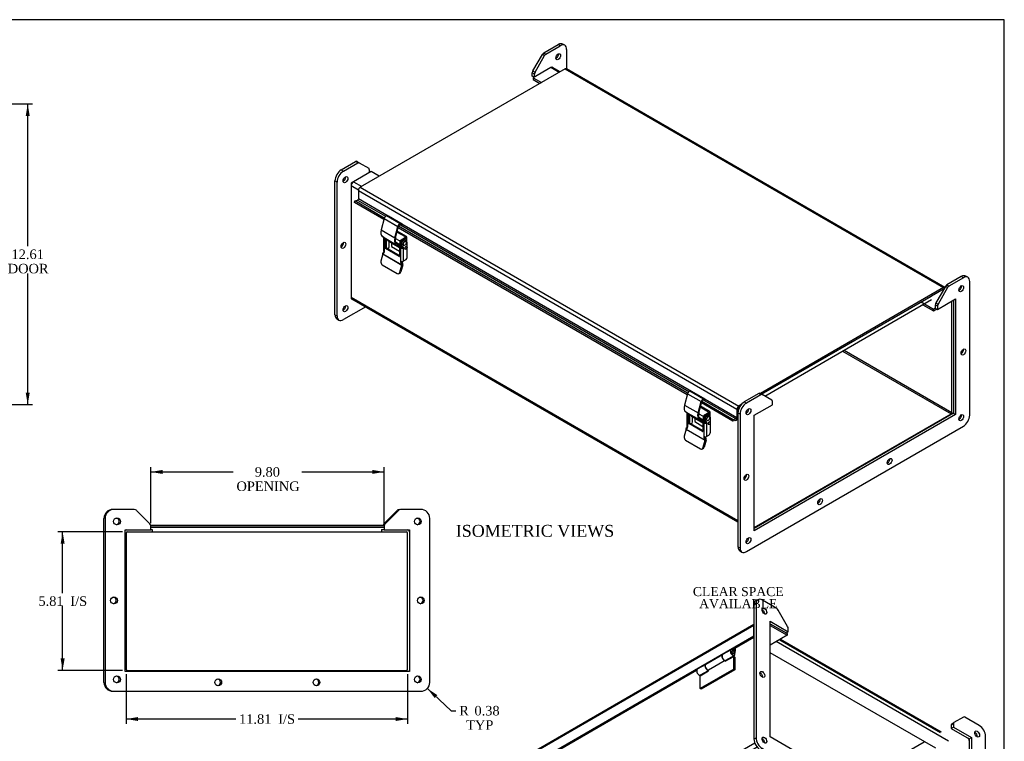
# Model space of a CAD drawing. Header units: inches. Extents: x 0.2 to 89.8, y -0.5 to 59.8.
# Tile 4 of 4: x 48.5 to 89.8, y 29.5 to 59.8. Entities that reach past the tile are written whole.
import ezdxf
from ezdxf.enums import TextEntityAlignment as Align

# ---------------------------------------------------------------- set-up
doc = ezdxf.new("R2010")
doc.units = ezdxf.units.IN
doc.header["$MEASUREMENT"] = 0
for name, color, linetype in [('CCH03740', 7, 'Continuous'), ('CCH03741', 7, 'Continuous'), ('COM42530', 7, 'Continuous'), ('COM49279', 7, 'Continuous'), ('COM49282', 7, 'Continuous'), ('Default', 7, 'Continuous'), ('DV4_Default', 7, 'Continuous'), ('GSK11095', 7, 'Continuous'), ('HNG11000', 7, 'Continuous'), ('HNG11000-2', 7, 'Continuous'), ('HNG11000-3', 7, 'Continuous')]:
    doc.layers.add(name, color=color, linetype=linetype)
doc.styles.add('SEACAD_Times_New_Roman', font='times.ttf')
doc.dimstyles.new('HAMMOND_(STH_-_66x44)', dxfattribs={"dimtxt": 0.4, "dimasz": 0.5, "dimexe": 0.2, "dimexo": 0.2, "dimgap": 0.1, "dimtad": 0, "dimtih": 1, "dimtoh": 1, "dimzin": 0, "dimdsep": 46, "dimtxsty": 'SEACAD_Times_New_Roman', "dimblk1": '_SE_FILLED', "dimblk2": '_SE_FILLED', "dimsah": 1, "dimcen": 0.2, "dimadec": 0, "dimazin": 0, "dimtfac": 0.8, "dimtofl": 0, "dimtmove": 0, "dimatfit": 3, "dimfxl": 1, "dimtolj": 1, "dimtzin": 0, "dimarcsym": 0})

# ---------------------------------------------------------------- blocks, each defined once
blk = doc.blocks.new('SE1')
at = {"layer": 'CCH03740', "color": 7, "linetype": 'Continuous'}
for p, q in [((64.683, 50.672), (64.328, 50.877)), ((64.724, 50.695), (64.339, 50.918)), ((64.096, 50.426), (64.096, 50.276)), ((64.457, 50.467), (64.457, 50.365)), ((64.496, 50.445), (64.457, 50.467)), ((64.683, 50.648), (64.501, 50.543)), ((64.501, 50.543), (64.539, 50.521)), ((64.724, 50.625), (64.609, 50.559)), ((64.683, 50.672), (64.683, 50.648)), ((64.724, 50.528), (64.724, 50.625)), ((64.749, 50.495), (64.749, 50.66)), ((64.096, 50.276), (64.44, 50.078)), ((64.457, 50.365), (64.495, 50.343)), ((64.483, 50.308), (64.495, 50.301)), ((77.411, 43.324), (77.056, 43.529)), ((77.452, 43.347), (77.067, 43.569)), ((76.824, 43.077), (76.824, 42.928)), ((77.185, 43.119), (77.185, 43.017)), ((77.223, 43.096), (77.185, 43.119)), ((77.185, 43.017), (77.222, 42.995)), ((77.411, 43.3), (77.229, 43.195)), ((77.229, 43.195), (77.267, 43.172)), ((77.452, 43.277), (77.337, 43.211)), ((77.411, 43.324), (77.411, 43.3)), ((77.452, 43.18), (77.452, 43.277)), ((77.477, 43.146), (77.477, 43.312)), ((76.824, 42.928), (77.168, 42.729)), ((77.211, 42.959), (77.222, 42.953))]:
    blk.add_line(p, q, dxfattribs=at)
for centre, major_axis, start_param, end_param in [((64.501, 50.492), (-0.031, -0.0537), 3.926991, 5.497787), ((64.541, 50.469), (0.031, 0.0537), 1.187916, 1.953677), ((64.663, 50.66), (-0.029, 0), 2.356194, 3.926991), ((64.663, 50.66), (-0.086, 0), 2.356194, 3.926991), ((64.545, 50.416), (0.062, 0.108), 2.356194, 3.141593), ((77.229, 43.144), (-0.031, -0.0537), 3.926991, 5.497787), ((77.273, 43.068), (0.063, 0.108), 2.356194, 3.141593), ((77.269, 43.121), (0.031, 0.0537), 1.187943, 1.95365), ((77.391, 43.312), (-0.029, 0), 2.356194, 3.926991), ((77.391, 43.312), (-0.086, 0), 2.356194, 3.926991)]:
    blk.add_ellipse(centre, major_axis=major_axis, ratio=0.57735, start_param=start_param, end_param=end_param, dxfattribs=at)
at = {"layer": 'CCH03741', "color": 7, "linetype": 'Continuous'}
for p, q in [((63.792, 51.447), (63.665, 50.971)), ((63.792, 51.447), (64.364, 51.116)), ((63.97, 51.541), (63.889, 51.552)), ((64.462, 51.221), (63.889, 51.552)), ((64.543, 51.211), (63.97, 51.541)), ((63.665, 50.971), (64.238, 50.641)), ((64.238, 50.641), (64.364, 51.116)), ((64.266, 50.643), (64.392, 51.119)), ((64.453, 51.182), (64.53, 51.172)), ((64.462, 51.221), (64.543, 51.211)), ((64.53, 51.172), (64.543, 51.211)), ((63.957, 50.506), (63.717, 50.69)), ((63.717, 50.69), (64.29, 50.359)), ((63.769, 50.647), (63.769, 50.084)), ((63.828, 50.595), (63.791, 50.616)), ((63.791, 50.616), (63.791, 50.04)), ((63.828, 50.595), (63.835, 50.599)), ((63.839, 50.576), (63.854, 50.585)), ((63.839, 50.21), (63.839, 50.576)), ((63.88, 50.564), (63.88, 50.234)), ((63.957, 50.506), (64.44, 50.227)), ((64.004, 50.261), (64.004, 50.479)), ((64.461, 50.49), (64.258, 50.607)), ((64.264, 50.464), (64.458, 50.352)), ((64.264, 50.462), (64.458, 50.351)), ((64.537, 50.408), (64.495, 50.432)), ((64.495, 50.432), (64.495, 50.303)), ((64.55, 50.528), (64.582, 50.547)), ((64.592, 50.503), (64.55, 50.528)), ((64.582, 50.547), (64.625, 50.522)), ((64.592, 50.503), (64.625, 50.522)), ((64.718, 50.532), (64.676, 50.556)), ((64.708, 50.481), (64.697, 50.488)), ((64.757, 49.826), (64.757, 50.446)), ((63.787, 50.032), (63.745, 50.008)), ((63.763, 50.006), (63.796, 50.025)), ((63.769, 50.002), (63.763, 50.006)), ((63.769, 50.002), (63.797, 50.018)), ((63.839, 50.21), (63.88, 50.234)), ((63.85, 50.191), (63.892, 50.215)), ((64.429, 49.856), (63.85, 50.191)), ((63.892, 50.215), (64.44, 49.898)), ((64.29, 50.359), (64.447, 50.239)), ((64.488, 50.261), (64.312, 50.395)), ((64.44, 50.229), (64.44, 49.863)), ((64.485, 50.261), (64.443, 50.236)), ((64.493, 50.26), (64.451, 50.236)), ((64.483, 50.217), (64.451, 50.236)), ((64.47, 50.275), (64.533, 50.238)), ((64.483, 50.217), (64.483, 49.632)), ((64.493, 50.26), (64.525, 50.241)), ((64.537, 50.278), (64.495, 50.303)), ((64.502, 50.287), (64.544, 50.262)), ((64.558, 50.206), (64.522, 50.226)), ((64.537, 50.408), (64.537, 50.278)), ((64.562, 50.264), (64.565, 50.265)), ((64.59, 50.238), (64.59, 49.653)), ((64.603, 50.325), (64.614, 50.319)), ((64.663, 50.163), (64.678, 50.155)), ((64.741, 50.263), (64.725, 50.272)), ((63.737, 49.957), (63.658, 49.66)), ((63.737, 49.957), (64.536, 49.495)), ((63.738, 49.961), (63.738, 49.992)), ((63.738, 49.961), (64.537, 49.5)), ((64.429, 49.856), (64.44, 49.863)), ((64.551, 49.599), (64.509, 49.575)), ((64.512, 49.573), (64.554, 49.597)), ((64.551, 49.599), (64.554, 49.597)), ((64.59, 49.653), (64.691, 49.711)), ((63.716, 49.496), (64.339, 49.137)), ((64.457, 49.199), (64.536, 49.495)), ((64.457, 49.199), (64.497, 49.205)), ((64.576, 49.501), (64.497, 49.205)), ((64.512, 49.573), (64.509, 49.575)), ((64.579, 49.554), (64.537, 49.53)), ((64.537, 49.53), (64.537, 49.5)), ((64.579, 49.524), (64.579, 49.554)), ((64.388, 49.127), (64.428, 49.133)), ((76.519, 44.099), (76.393, 43.623)), ((76.519, 44.099), (77.092, 43.768)), ((76.698, 44.193), (76.617, 44.204)), ((77.19, 43.873), (76.617, 44.204)), ((77.271, 43.862), (76.698, 44.193)), ((77.181, 43.834), (77.258, 43.824)), ((77.19, 43.873), (77.271, 43.862)), ((77.258, 43.824), (77.271, 43.862)), ((76.393, 43.623), (76.966, 43.292)), ((76.966, 43.292), (77.092, 43.768)), ((76.994, 43.295), (77.12, 43.77)), ((76.685, 43.158), (76.445, 43.341)), ((76.445, 43.341), (77.017, 43.01)), ((76.497, 43.299), (76.497, 42.735)), ((76.556, 43.247), (76.519, 43.268)), ((76.519, 43.268), (76.519, 42.691)), ((76.556, 43.247), (76.563, 43.251)), ((76.567, 43.228), (76.582, 43.236)), ((76.567, 42.861), (76.567, 43.228)), ((76.608, 43.216), (76.608, 42.885)), ((76.685, 43.158), (77.168, 42.879)), ((76.732, 42.913), (76.732, 43.13)), ((77.189, 43.141), (76.986, 43.258)), ((76.992, 43.115), (77.186, 43.003)), ((76.992, 43.114), (77.186, 43.002)), ((77.017, 43.01), (77.175, 42.89)), ((77.216, 42.913), (77.04, 43.047)), ((77.265, 43.059), (77.222, 43.084)), ((77.222, 43.084), (77.222, 42.954)), ((77.265, 43.059), (77.265, 42.93)), ((77.278, 43.18), (77.31, 43.198)), ((77.32, 43.155), (77.278, 43.18)), ((77.31, 43.198), (77.353, 43.174)), ((77.32, 43.155), (77.353, 43.174)), ((77.331, 42.977), (77.342, 42.971)), ((77.446, 43.183), (77.404, 43.208)), ((77.435, 43.133), (77.425, 43.139)), ((77.485, 42.478), (77.485, 43.097)), ((76.465, 42.608), (76.386, 42.312)), ((76.465, 42.608), (77.264, 42.147)), ((76.466, 42.613), (76.466, 42.643)), ((76.466, 42.613), (77.265, 42.152)), ((76.515, 42.683), (76.473, 42.659)), ((76.491, 42.657), (76.524, 42.677)), ((76.497, 42.654), (76.491, 42.657)), ((76.497, 42.654), (76.525, 42.67)), ((76.567, 42.861), (76.608, 42.885)), ((76.578, 42.842), (76.619, 42.866)), ((77.157, 42.508), (76.578, 42.842)), ((76.619, 42.866), (77.168, 42.55)), ((77.168, 42.881), (77.168, 42.514)), ((77.213, 42.912), (77.171, 42.888)), ((77.22, 42.911), (77.179, 42.887)), ((77.211, 42.868), (77.179, 42.887)), ((77.198, 42.926), (77.261, 42.89)), ((77.211, 42.868), (77.211, 42.284)), ((77.22, 42.911), (77.253, 42.892)), ((77.265, 42.93), (77.222, 42.954)), ((77.23, 42.938), (77.272, 42.914)), ((77.286, 42.857), (77.25, 42.878)), ((77.29, 42.915), (77.292, 42.917)), ((77.318, 42.889), (77.318, 42.305)), ((77.391, 42.815), (77.406, 42.806)), ((77.468, 42.915), (77.453, 42.923)), ((76.444, 42.147), (77.067, 41.788)), ((77.157, 42.508), (77.168, 42.514)), ((77.185, 41.851), (77.264, 42.147)), ((77.303, 42.153), (77.224, 41.857)), ((77.279, 42.25), (77.237, 42.226)), ((77.24, 42.225), (77.237, 42.226)), ((77.24, 42.225), (77.282, 42.249)), ((77.307, 42.206), (77.265, 42.182)), ((77.265, 42.182), (77.265, 42.152)), ((77.279, 42.25), (77.282, 42.249)), ((77.307, 42.176), (77.307, 42.206)), ((77.318, 42.305), (77.419, 42.363)), ((77.116, 41.778), (77.155, 41.784)), ((77.185, 41.851), (77.224, 41.857))]:
    blk.add_line(p, q, dxfattribs=at)
for centre, radius, start, end in [((63.603, 49.946), 0.211, 26.5336, 35.7139), ((64.55, 50.246), 0.041, 280.6934, 348.1454), ((76.331, 42.597), 0.211, 26.5336, 35.7139), ((77.278, 42.897), 0.041, 280.6934, 348.1454)]:
    blk.add_arc(centre, radius, start, end, dxfattribs=at)
for centre, major_axis, ratio, start_param, end_param in [((63.861, 51.456), (0.0528, 0.0914), 0.57735, 0.400355, 1.985618), ((63.915, 51.01), (-0.189, -0.327), 0.57735, 5.145214, 6.227949), ((64.434, 51.125), (-0.0528, -0.0914), 0.57735, 3.541948, 5.127211), ((64.434, 51.125), (-0.0312, -0.0541), 0.57735, 3.471826, 5.151301), ((63.845, 50.647), (0.0756, 0), 0.57735, 3.090846, 3.926991), ((63.828, 50.583), (0.0078, -0.0135), 0.57735, 0.785398, 2.356194), ((64.488, 50.679), (-0.189, -0.327), 0.57735, 5.145214, 6.227949), ((64.488, 50.679), (-0.167, -0.289), 0.57735, 5.151243, 6.228893), ((64.55, 50.464), (0.039, 0.0675), 0.57735, 0.785398, 2.356194), ((64.592, 50.44), (-0.039, -0.0675), 0.57735, 3.926991, 5.497787), ((64.65, 50.406), (0.0469, 0.0812), 0.57735, 0, 3.141593), ((64.582, 50.394), (-0.094, -0.162), 0.57735, 3.141593, 3.926991), ((64.625, 50.369), (-0.094, -0.162), 0.57735, 2.356194, 3.926991), ((63.763, 49.977), (0.0175, -0.0303), 0.57735, 2.356194, 3.926991), ((63.845, 50.084), (0.0756, 0), 0.57735, 3.141593, 3.49593), ((63.769, 50.034), (-0.0195, 0.0338), 0.57735, 2.356194, 4.553198), ((63.804, 50.001), (0.0175, -0.0303), 0.57735, 2.795679, 3.141593), ((63.85, 50.203), (0.0078, -0.0135), 0.57735, 3.926991, 5.497787), ((63.892, 50.228), (-0.0078, 0.0135), 0.57735, 0.785398, 2.356194), ((63.938, 50.223), (-0.047, -0.0814), 0.57735, 1.245853, 2.356194), ((64.451, 50.223), (0.0078, -0.0135), 0.57735, 2.356194, 3.926991), ((64.537, 50.248), (0.0756, 0), 0.57735, 3.926991, 4.992619), ((64.493, 50.247), (0.0078, -0.0135), 0.57735, 2.356194, 3.141593), ((64.519, 50.317), (0.0175, 0.0303), 0.57735, 2.356194, 3.141593), ((64.522, 50.258), (-0.0195, -0.0338), 0.57735, 0.785398, 1.96738), ((64.536, 50.247), (0.0156, 0), 0.57735, 3.926991, 4.670528), ((64.562, 50.292), (0.0175, 0.0303), 0.57735, 2.356194, 3.926991), ((64.565, 50.234), (-0.0195, -0.0338), 0.57735, 2.003547, 3.926991), ((64.703, 50.212), (0.0325, 0.0563), 0.57735, 0, 3.440129), ((64.703, 50.212), (0.0325, 0.0563), 0.57735, 5.984649, 6.283185), ((63.747, 49.609), (-0.019, 0.123), 0.739997, 1.03209, 2.602886), ((63.727, 49.955), (0.0078, 0.0135), 0.57735, 5.148721, 5.497787), ((64.429, 49.869), (-0.0078, 0.0135), 0.57735, 2.356194, 3.926991), ((64.509, 49.607), (0.0195, -0.0338), 0.57735, 3.574343, 5.497787), ((64.537, 49.684), (0.0756, 0), 0.57735, 4.432356, 5.497785), ((64.551, 49.631), (0.0195, -0.0338), 0.57735, 4.090569, 5.497787), ((64.554, 49.569), (-0.0175, 0.0303), 0.57735, 3.926991, 5.497787), ((64.691, 49.788), (-0.047, -0.0814), 0.57735, 0.785398, 2.356194), ((64.369, 49.25), (-0.019, 0.123), 0.739997, 2.602886, 4.173683), ((64.408, 49.256), (-0.019, 0.123), 0.739997, 3.141593, 4.173683), ((64.512, 49.545), (0.0175, -0.0303), 0.57735, 0.785398, 2.356194), ((64.526, 49.494), (0.0078, 0.0135), 0.57735, 5.148721, 5.497787), ((64.525, 49.493), (0.0378, 0.0655), 0.57735, 5.148721, 5.497787), ((76.589, 44.108), (0.0528, 0.0914), 0.57735, 0.400355, 1.985618), ((77.162, 43.777), (-0.0528, -0.0914), 0.57735, 3.541948, 5.127211), ((77.162, 43.777), (-0.0312, -0.0541), 0.57735, 3.471826, 5.151301), ((76.643, 43.661), (-0.189, -0.327), 0.57735, 5.145214, 6.227949), ((76.573, 43.299), (0.0756, 0), 0.57735, 3.090846, 3.926991), ((76.556, 43.234), (0.0078, -0.0135), 0.57735, 0.785398, 2.356194), ((77.216, 43.33), (-0.189, -0.327), 0.57735, 5.145214, 6.227949), ((77.216, 43.33), (-0.167, -0.289), 0.57735, 5.151243, 6.228893), ((77.278, 43.116), (0.039, 0.0675), 0.57735, 0.785398, 2.356194), ((77.32, 43.091), (-0.039, -0.0675), 0.57735, 3.926991, 5.497787), ((77.378, 43.058), (0.0469, 0.0812), 0.57735, 0, 3.141593), ((77.31, 43.045), (-0.094, -0.162), 0.57735, 3.141593, 3.926991), ((77.353, 43.021), (-0.094, -0.162), 0.57735, 2.356194, 3.926991), ((76.455, 42.607), (0.0078, 0.0135), 0.57735, 5.148721, 5.497787), ((76.491, 42.629), (0.0175, -0.0303), 0.57735, 2.356194, 3.926991), ((76.573, 42.735), (0.0756, 0), 0.57735, 3.141593, 3.49593), ((76.497, 42.686), (-0.0195, 0.0338), 0.57735, 2.356194, 4.553198), ((76.532, 42.653), (0.0175, -0.0303), 0.57735, 2.795679, 3.141593), ((76.578, 42.855), (0.0078, -0.0135), 0.57735, 3.926991, 5.497787), ((76.619, 42.879), (-0.0078, 0.0135), 0.57735, 0.785398, 2.356194), ((76.666, 42.874), (-0.047, -0.0814), 0.57735, 1.245853, 2.356194), ((77.179, 42.874), (0.0078, -0.0135), 0.57735, 2.356194, 3.926991), ((77.265, 42.899), (0.0756, 0), 0.57735, 3.926991, 4.992619), ((77.22, 42.899), (0.0078, -0.0135), 0.57735, 2.356194, 3.141593), ((77.247, 42.968), (0.0175, 0.0303), 0.57735, 2.356194, 3.141593), ((77.25, 42.91), (-0.0195, -0.0338), 0.57735, 0.785398, 1.96738), ((77.264, 42.899), (0.0156, 0), 0.57735, 3.926991, 4.670528), ((77.29, 42.944), (0.0175, 0.0303), 0.57735, 2.356194, 3.926991), ((77.292, 42.885), (-0.0195, -0.0338), 0.57735, 2.003547, 3.926991), ((77.431, 42.864), (0.0325, 0.0563), 0.57735, 0, 3.440149), ((77.431, 42.864), (0.0325, 0.0563), 0.57735, 5.984629, 6.283185), ((76.475, 42.261), (-0.019, 0.123), 0.739997, 1.03209, 2.602886), ((77.157, 42.521), (-0.0078, 0.0135), 0.57735, 2.356194, 3.926991), ((77.237, 42.258), (0.0195, -0.0338), 0.57735, 3.574343, 5.497787), ((77.24, 42.196), (0.0175, -0.0303), 0.57735, 0.785398, 2.356194), ((77.265, 42.336), (0.0756, 0), 0.57735, 4.432356, 5.497785), ((77.279, 42.282), (0.0195, -0.0338), 0.57735, 4.090569, 5.497787), ((77.254, 42.145), (0.0078, 0.0135), 0.57735, 5.148721, 5.497787), ((77.282, 42.22), (-0.0175, 0.0303), 0.57735, 3.926991, 5.497787), ((77.253, 42.145), (0.0378, 0.0655), 0.57735, 5.148721, 5.497787), ((77.419, 42.44), (-0.047, -0.0814), 0.57735, 0.785398, 2.356194), ((77.097, 41.902), (-0.019, 0.123), 0.739997, 2.602886, 4.173683), ((77.136, 41.908), (-0.019, 0.123), 0.739997, 3.141593, 4.173683)]:
    blk.add_ellipse(centre, major_axis=major_axis, ratio=ratio, start_param=start_param, end_param=end_param, dxfattribs=at)
for centre, major_axis in [((64.661, 50.4), (-0.0469, -0.0812)), ((64.709, 50.209), (-0.0312, -0.0541)), ((77.389, 43.052), (-0.0469, -0.0812)), ((77.437, 42.86), (-0.0312, -0.0541))]:
    blk.add_ellipse(centre, major_axis=major_axis, ratio=0.57735, dxfattribs=at)
for points in [[(64.516, 49.642), (64.512, 49.643), (64.508, 49.643), (64.501, 49.644), (64.498, 49.643), (64.489, 49.641), (64.486, 49.638), (64.483, 49.632)], [(77.244, 42.294), (77.24, 42.294), (77.236, 42.295), (77.229, 42.295), (77.226, 42.295), (77.217, 42.293), (77.213, 42.289), (77.211, 42.284)]]:
    blk.add_open_spline(points, degree=3, knots=[0, 0, 0, 0, 0.25, 0.25, 0.5, 0.5, 1, 1, 1, 1], dxfattribs=at)
at = {"layer": 'COM42530', "color": 7, "linetype": 'Continuous'}
for p, q in [((70.495, 58.392), (71.097, 58.739)), ((70.583, 58.341), (71.186, 58.688)), ((71.186, 58.688), (71.097, 58.739)), ((71.373, 58.707), (71.285, 58.758)), ((70.035, 57.638), (70.432, 58.326)), ((70.124, 57.587), (70.521, 58.275)), ((70.521, 58.275), (70.432, 58.326)), ((70.495, 58.392), (70.583, 58.341)), ((71.451, 58.535), (71.451, 57.716)), ((70.009, 57.416), (70.009, 57.55)), ((70.098, 57.499), (70.009, 57.55)), ((70.035, 57.638), (70.124, 57.587)), ((70.098, 57.371), (70.098, 57.499)), ((70.855, 57.802), (70.825, 57.784)), ((70.855, 57.782), (70.855, 57.802)), ((70.092, 57.368), (70.009, 57.416)), ((61.993, 53.483), (62.596, 53.831)), ((62.082, 53.432), (62.684, 53.78)), ((62.684, 53.78), (62.596, 53.831)), ((62.659, 53.837), (62.747, 53.786)), ((62.747, 53.786), (63.144, 53.557)), ((61.993, 53.483), (62.082, 53.432)), ((63.17, 53.5), (63.17, 53.371)), ((61.728, 47.411), (61.728, 53.024)), ((61.817, 52.973), (61.728, 53.024)), ((61.817, 47.36), (61.817, 52.973)), ((62.475, 52.964), (62.413, 52.928)), ((62.413, 52.928), (62.413, 52.856)), ((88.011, 49.011), (87.409, 48.663)), ((88.1, 48.96), (87.497, 48.612)), ((88.1, 48.96), (88.011, 49.011)), ((88.287, 48.978), (88.199, 49.029)), ((88.365, 43.193), (88.365, 48.807)), ((87.346, 48.597), (86.949, 47.909)), ((87.435, 48.546), (87.038, 47.858)), ((87.435, 48.546), (87.346, 48.597)), ((87.409, 48.663), (87.497, 48.612)), ((62.413, 48.113), (62.413, 48.078)), ((62.413, 48.078), (62.43, 48.088)), ((87.012, 47.636), (87.769, 48.073)), ((87.681, 48.022), (87.681, 43.275)), ((87.769, 48.073), (87.769, 43.224)), ((63.019, 47.747), (62.082, 47.206)), ((86.923, 47.822), (86.923, 47.687)), ((87.012, 47.771), (86.923, 47.822)), ((86.923, 47.687), (87.012, 47.636)), ((86.949, 47.909), (87.038, 47.858)), ((87.012, 47.771), (87.012, 47.636)), ((61.728, 47.411), (61.817, 47.36)), ((61.806, 47.239), (61.894, 47.188)), ((79.51, 44.103), (78.907, 43.755)), ((79.598, 44.052), (78.996, 43.704)), ((79.598, 44.052), (79.51, 44.103)), ((79.573, 44.109), (79.661, 44.058)), ((80.058, 43.828), (79.661, 44.058)), ((78.907, 43.755), (78.996, 43.704)), ((79.327, 43.199), (80.084, 43.636)), ((80.084, 43.636), (80.084, 43.771)), ((78.642, 43.295), (78.642, 37.682)), ((78.731, 43.244), (78.642, 43.295)), ((78.731, 43.244), (78.731, 37.631)), ((87.681, 43.275), (79.327, 38.452)), ((87.769, 43.224), (79.327, 38.35)), ((79.327, 38.35), (79.327, 43.199)), ((87.681, 43.275), (87.769, 43.224)), ((78.996, 37.478), (88.1, 42.734)), ((78.642, 37.682), (78.731, 37.631)), ((78.72, 37.51), (78.808, 37.459))]:
    blk.add_line(p, q, dxfattribs=at)
for centre, major_axis, start_param, end_param in [((71.097, 58.433), (-0.187, -0.325), 3.141593, 3.926991), ((71.186, 58.382), (-0.188, -0.325), 2.356194, 3.926991), ((70.495, 58.289), (0.062, 0.108), 0.785398, 1.570796), ((70.583, 58.238), (0.063, 0.108), 0.785398, 1.570796), ((71.009, 58.28), (0.07, 0.122), 3.821986, 5.602792), ((70.098, 57.601), (-0.062, -0.108), 4.712389, 5.497787), ((70.186, 57.55), (0.062, 0.108), 1.570796, 2.356194), ((62.596, 53.729), (-0.063, -0.108), 3.141593, 3.926991), ((62.684, 53.678), (0.062, 0.108), 0, 0.785398), ((61.993, 53.177), (-0.188, -0.325), 3.926991, 5.497787), ((62.082, 53.126), (0.187, 0.325), 0.785398, 2.356194), ((63.082, 53.449), (-0.063, -0.108), 2.356194, 3.141593), ((62.082, 53.126), (0.07, 0.122), 3.821986, 5.602792), ((61.993, 50.37), (0.07, 0.122), 3.821986, 5.602792), ((88.011, 48.705), (-0.187, -0.325), 3.141593, 3.926991), ((88.1, 48.654), (-0.188, -0.325), 2.356194, 3.926991), ((87.409, 48.561), (0.062, 0.108), 0.785398, 1.570796), ((87.497, 48.51), (0.063, 0.108), 0.785398, 1.570796), ((87.923, 48.552), (-0.07, -0.122), 0.680393, 2.4612), ((62.082, 47.717), (0.07, 0.122), 3.821986, 5.602792), ((87.012, 47.873), (-0.062, -0.108), 4.712389, 5.497787), ((87.1, 47.822), (-0.063, -0.108), 4.712389, 5.497787), ((61.993, 47.564), (0.187, 0.325), 2.356194, 3.141593), ((62.082, 47.513), (0.188, 0.325), 2.356194, 3.926991), ((88.011, 45.898), (-0.07, -0.122), 0.680393, 2.4612), ((79.51, 44.001), (-0.062, -0.108), 3.141593, 3.926991), ((79.598, 43.95), (0.063, 0.108), 0, 0.785398), ((79.996, 43.72), (-0.062, -0.108), 2.356194, 3.141593), ((78.907, 43.449), (-0.188, -0.325), 3.926991, 5.497787), ((78.996, 43.398), (0.188, 0.325), 0.785398, 2.356194), ((78.996, 43.398), (-0.07, -0.122), 0.680393, 2.4612), ((87.923, 43.142), (-0.07, -0.122), 0.680393, 2.4612), ((88.1, 43.04), (-0.188, -0.325), 0.785398, 2.356194), ((84.918, 41.305), (-0.07, -0.122), 0.680393, 2.4612), ((78.907, 40.642), (-0.07, -0.122), 0.680393, 2.4612), ((82.001, 39.621), (-0.07, -0.122), 0.680393, 2.4612), ((78.996, 37.988), (-0.07, -0.122), 0.680393, 2.4612), ((78.907, 37.835), (0.187, 0.325), 2.356194, 3.141593), ((78.996, 37.784), (0.187, 0.325), 2.356194, 3.926991)]:
    blk.add_ellipse(centre, major_axis=major_axis, ratio=0.57735, start_param=start_param, end_param=end_param, dxfattribs=at)
for centre, major_axis in [((71.097, 58.229), (-0.07, -0.122)), ((62.17, 53.075), (-0.07, -0.122)), ((62.082, 50.319), (-0.07, -0.122)), ((88.011, 48.501), (0.07, 0.122)), ((62.17, 47.666), (-0.07, -0.122)), ((88.1, 45.847), (0.07, 0.122)), ((79.084, 43.346), (0.07, 0.122)), ((88.011, 43.091), (0.07, 0.122)), ((85.006, 41.254), (0.07, 0.122)), ((78.996, 40.591), (0.07, 0.122)), ((82.089, 39.57), (0.07, 0.122)), ((79.084, 37.937), (0.07, 0.122))]:
    blk.add_ellipse(centre, major_axis=major_axis, ratio=0.57735, dxfattribs=at)
at = {"layer": 'COM49279', "color": 7, "linetype": 'Continuous'}
for p, q in [((70.791, 57.772), (70.053, 57.345)), ((71.134, 57.574), (70.791, 57.772)), ((71.176, 57.598), (70.863, 57.779)), ((70.053, 57.345), (70.396, 57.147)), ((70.053, 57.345), (70.053, 57.268)), ((70.053, 57.268), (70.329, 57.109)), ((63.246, 53.416), (62.508, 52.989)), ((63.589, 53.218), (63.246, 53.416)), ((62.508, 52.989), (62.851, 52.791)), ((62.407, 52.814), (62.407, 48.149)), ((62.712, 52.638), (62.407, 52.814)), ((62.407, 48.149), (78.642, 38.775)), ((62.437, 48.083), (78.642, 38.727)), ((86.334, 47.945), (86.847, 47.649)), ((87.612, 47.983), (87.619, 47.978)), ((87.619, 43.313), (87.619, 47.978)), ((86.4, 47.83), (86.847, 47.572)), ((86.847, 47.649), (86.923, 47.694)), ((86.847, 47.572), (86.985, 47.651)), ((86.847, 47.649), (86.847, 47.572)), ((83.03, 45.884), (87.585, 43.254)), ((83.097, 45.924), (87.619, 43.313)), ((79.053, 43.437), (79.09, 43.416)), ((79.327, 38.486), (87.585, 43.254))]:
    blk.add_line(p, q, dxfattribs=at)
for centre, major_axis, start_param, end_param in [((70.791, 57.655), (-0.072, -0.124), 3.141593, 3.926991), ((62.508, 52.873), (-0.071, -0.124), 3.926991, 5.497787), ((62.508, 48.207), (0.072, 0.124), 2.356194, 3.141593), ((87.585, 47.959), (-0.024, -0.0416), -3.926991, -3.71712), ((87.585, 43.293), (-0.024, -0.0416), 0.785398, 2.356194), ((87.585, 43.293), (-0.072, -0.124), 1.675451, 2.020118)]:
    blk.add_ellipse(centre, major_axis=major_axis, ratio=0.57735, start_param=start_param, end_param=end_param, dxfattribs=at)
at = {"layer": 'COM49282', "color": 7, "linetype": 'Continuous'}
for p, q in [((71.385, 57.718), (62.787, 52.754)), ((71.385, 57.718), (87.272, 48.546)), ((87.321, 48.554), (71.439, 57.723)), ((62.71, 52.622), (62.71, 52.263)), ((62.71, 52.622), (78.598, 43.449)), ((62.787, 52.754), (78.674, 43.582)), ((62.544, 52.116), (62.556, 52.181)), ((63.78, 51.403), (62.544, 52.116)), ((62.556, 52.181), (62.679, 52.216)), ((63.797, 51.464), (62.556, 52.181)), ((62.679, 52.216), (63.854, 51.538)), ((63.957, 51.543), (62.71, 52.263)), ((76.508, 44.054), (64.376, 51.058)), ((76.525, 44.115), (64.393, 51.12)), ((64.474, 51.18), (76.582, 44.189)), ((76.685, 44.195), (64.541, 51.206)), ((87.272, 48.546), (79.58, 44.105)), ((87.272, 48.487), (79.631, 44.075)), ((77.202, 43.831), (78.566, 43.044)), ((78.598, 43.09), (77.269, 43.857)), ((78.431, 42.944), (77.104, 43.71)), ((78.443, 43.008), (77.121, 43.772)), ((78.598, 43.449), (78.598, 43.09)), ((78.649, 43.479), (78.649, 43.366)), ((78.779, 43.642), (78.674, 43.582)), ((78.714, 43.546), (78.674, 43.523)), ((78.431, 42.944), (78.443, 43.008)), ((78.554, 42.979), (78.431, 42.944)), ((78.566, 43.044), (78.443, 43.008))]:
    blk.add_line(p, q, dxfattribs=at)
for centre, major_axis, start_param, end_param in [((71.385, 57.63), (-0.054, -0.0935), 3.141593, 3.926991), ((62.787, 52.666), (0.054, 0.0935), 0.785398, 2.356194), ((62.685, 52.248), (-0.018, -0.0312), 0.541052, 2.356194), ((87.272, 48.457), (-0.054, -0.0935), 3.22681, 3.926991), ((87.272, 48.457), (-0.018, -0.0312), 3.399796, 3.926991), ((78.674, 43.493), (0.054, 0.0935), 0.785398, 2.356194), ((78.674, 43.493), (0.018, 0.0312), 0.785398, 2.356194), ((78.572, 43.076), (0.054, 0.0935), 3.682645, 5.086649), ((78.572, 43.076), (0.018, 0.0312), 3.682645, 5.497787)]:
    blk.add_ellipse(centre, major_axis=major_axis, ratio=0.57735, start_param=start_param, end_param=end_param, dxfattribs=at)
at = {"layer": 'GSK11095', "color": 7, "linetype": 'Continuous'}
for p, q in [((87.288, 48.496), (86.767, 48.195)), ((79.631, 44.075), (86.767, 48.195)), ((79.763, 43.999), (86.767, 48.042)), ((86.767, 48.195), (86.767, 48.195)), ((86.767, 48.195), (86.767, 48.195)), ((86.767, 48.195), (86.767, 48.195)), ((78.649, 43.508), (78.714, 43.546)), ((78.649, 43.366), (78.649, 43.508))]:
    blk.add_line(p, q, dxfattribs=at)
blk = doc.blocks.new('SE3')
at = {"layer": 'COM42530', "color": 7, "linetype": 'Continuous'}
for p, q in [((52.036, 31.994), (52.036, 38.869)), ((52.081, 38.869), (52.081, 31.994)), ((53.309, 39.244), (52.456, 39.244)), ((53.959, 38.645), (53.397, 39.207)), ((63.784, 38.645), (64.346, 39.207)), ((64.391, 39.207), (63.829, 38.645)), ((65.331, 39.244), (64.479, 39.244)), ((65.706, 31.994), (65.706, 38.869)), ((53.995, 38.392), (53.995, 38.557)), ((63.792, 38.557), (63.792, 38.392)), ((52.924, 38.392), (53.995, 38.392)), ((52.924, 32.453), (52.924, 38.392)), ((63.792, 38.392), (64.863, 38.392)), ((64.863, 38.392), (64.863, 32.453)), ((64.863, 32.453), (52.924, 32.453)), ((52.456, 31.619), (65.331, 31.619))]:
    blk.add_line(p, q, dxfattribs=at)
for centre in [(52.581, 38.744), (65.206, 38.744), (52.456, 35.431), (65.331, 35.431), (52.581, 32.119), (65.206, 32.119), (56.831, 31.994), (60.956, 31.994)]:
    blk.add_circle(centre, 0.141, dxfattribs=at)
for centre, radius, start, end in [((52.411, 38.869), 0.375, 90, 180), ((52.456, 38.869), 0.375, 90, 180), ((52.536, 38.744), 0.141, 0, 80.7848), ((53.309, 39.119), 0.125, 45, 90), ((64.434, 39.119), 0.125, 90, 135), ((64.479, 39.119), 0.125, 90, 135), ((65.161, 38.744), 0.141, 0, 80.7848), ((65.331, 38.869), 0.375, 0, 90), ((52.536, 38.744), 0.141, 279.2152, 0), ((53.87, 38.557), 0.125, 0, 45), ((63.872, 38.557), 0.125, 135, 173.211), ((63.917, 38.557), 0.125, 135, 180), ((65.161, 38.744), 0.141, 279.2152, 0), ((52.411, 35.431), 0.141, 0, 80.7848), ((65.286, 35.431), 0.141, 0, 80.7848), ((52.411, 35.431), 0.141, 279.2152, 0), ((65.286, 35.431), 0.141, 279.2152, 0), ((52.536, 32.119), 0.141, 0, 80.7848), ((65.161, 32.119), 0.141, 0, 80.7848), ((52.411, 31.994), 0.375, 180, 270), ((52.456, 31.994), 0.375, 180, 270), ((52.536, 32.119), 0.141, 279.2152, 0), ((56.786, 31.994), 0.141, 0, 80.7848), ((56.786, 31.994), 0.141, 279.2152, 0), ((60.911, 31.994), 0.141, 0, 80.7848), ((60.911, 31.994), 0.141, 279.2152, 0), ((65.161, 32.119), 0.141, 279.2152, 0), ((65.331, 31.994), 0.375, 270, 0)]:
    blk.add_arc(centre, radius, start, end, dxfattribs=at)
at = {"layer": 'COM49279', "color": 7, "linetype": 'Continuous'}
for p, q in [((52.966, 38.257), (52.966, 32.543)), ((53.014, 38.305), (54.058, 38.305)), ((53.995, 38.4), (54.058, 38.4)), ((54.058, 38.4), (54.058, 38.305)), ((63.684, 38.4), (63.684, 38.305)), ((63.684, 38.4), (63.792, 38.4)), ((63.684, 38.305), (64.728, 38.305)), ((64.776, 32.543), (64.776, 38.257)), ((53.014, 32.495), (64.728, 32.495))]:
    blk.add_line(p, q, dxfattribs=at)
for centre, radius, start, end in [((53.014, 38.257), 0.143, 109.2557, 129.0037), ((53.014, 38.257), 0.048, 90, 180), ((64.728, 38.257), 0.048, 0, 90), ((64.728, 38.257), 0.143, 19.2557, 70.7443), ((53.014, 32.543), 0.048, 180, 270), ((64.728, 32.543), 0.048, 270, 0), ((64.728, 32.543), 0.143, 320.9963, 340.7443)]:
    blk.add_arc(centre, radius, start, end, dxfattribs=at)
at = {"layer": 'COM49282', "color": 7, "linetype": 'Continuous'}
for p, q in [((63.793, 38.572), (53.995, 38.572)), ((63.792, 38.5), (53.995, 38.5))]:
    blk.add_line(p, q, dxfattribs=at)
at = {"layer": 'GSK11095', "color": 7, "linetype": 'Continuous'}
for p, q in [((53.995, 38.5), (63.792, 38.5)), ((54.058, 38.312), (63.684, 38.312)), ((64.86, 38.312), (64.863, 38.312))]:
    blk.add_line(p, q, dxfattribs=at)
at = {"layer": 'DV4_Default', "insert": (78.654, 36.497), "char_height": 0.38, "width": 3.77434, "attachment_point": 2, "line_spacing_factor": 0.8}
blk.add_mtext('{\\fTimes New Roman|b0||i0||c0|p34;\\C7;\\H0.38;\\W1.;\\P}{\\fTimes New Roman|b0||i0||c0|p34;\\C7;\\H0.38;\\W1.;CLEAR SPACE\\P}{\\fTimes New Roman|b0||i0||c0|p34;\\C7;\\H0.38;\\W1.;AVAILABLE^I}', dxfattribs=at)
blk = doc.blocks.new('SE7')
at = {"layer": 'COM42530', "color": 7, "linetype": 'Continuous'}
for p, q in [((79.399, 35.287), (79.31, 35.236)), ((79.31, 35.236), (79.31, 29.622)), ((79.476, 35.458), (79.388, 35.407)), ((79.399, 35.287), (79.399, 29.673)), ((80.266, 35.092), (79.664, 35.44)), ((80.726, 34.338), (80.329, 35.026)), ((79.995, 34.553), (80.752, 34.116)), ((79.995, 29.704), (79.995, 34.553)), ((79.995, 34.451), (80.664, 34.065)), ((80.664, 34.065), (80.752, 34.116)), ((80.752, 34.116), (80.752, 34.251)), ((87.68, 30.251), (87.591, 30.2)), ((87.591, 30.2), (87.591, 30.065)), ((87.617, 30.257), (87.705, 30.308)), ((87.68, 30.251), (87.68, 30.116)), ((88.103, 30.538), (87.705, 30.308)), ((88.768, 30.184), (88.165, 30.532)), ((87.591, 30.065), (87.68, 30.116)), ((87.591, 30.065), (88.349, 29.628)), ((87.68, 30.116), (88.437, 29.679)), ((79.31, 29.622), (79.399, 29.673)), ((88.437, 24.83), (79.995, 29.704)), ((88.349, 29.628), (88.437, 29.679)), ((88.349, 29.628), (88.349, 24.881)), ((88.437, 29.679), (88.437, 24.83)), ((89.033, 24.111), (89.033, 29.724)), ((79.664, 29.214), (79.575, 29.163)), ((79.575, 29.163), (88.679, 23.907)), ((79.664, 29.214), (88.768, 23.958)), ((62.562, 25.73), (62.474, 25.679)), ((62.75, 25.711), (63.352, 25.363)), ((62.485, 25.558), (62.396, 25.507)), ((62.396, 19.894), (62.396, 25.507)), ((62.485, 19.945), (62.485, 25.558)), ((63.415, 25.297), (63.44, 25.254)), ((63.129, 24.797), (63.081, 24.825)), ((63.081, 24.825), (63.081, 24.753)), ((88.679, 23.907), (88.768, 23.958)), ((88.867, 23.888), (88.955, 23.939)), ((62.396, 19.894), (62.485, 19.945)), ((63.081, 20.01), (63.081, 19.975)), ((63.081, 19.975), (63.098, 19.966)), ((62.75, 19.486), (62.661, 19.435)), ((71.765, 14.178), (62.661, 19.435)), ((71.854, 14.229), (62.75, 19.486)), ((72.119, 15.427), (72.119, 14.382)), ((71.765, 14.178), (71.854, 14.229)), ((71.953, 14.16), (72.041, 14.211))]:
    blk.add_line(p, q, dxfattribs=at)
for centre, major_axis, start_param, end_param in [((79.575, 35.083), (0.188, -0.325), 3.141593, 3.926991), ((79.664, 35.134), (0.187, -0.325), 2.356194, 3.926991), ((79.664, 34.93), (0.07, -0.122), 0.680393, 2.4612), ((80.266, 34.99), (0.063, -0.108), 1.570796, 2.356194), ((80.664, 34.302), (0.062, -0.108), 0.785398, 1.570796), ((79.575, 32.276), (0.07, -0.122), 0.680393, 2.4612), ((87.68, 30.149), (0.062, -0.108), 3.141593, 3.926991), ((87.768, 30.2), (-0.062, 0.108), 0, 0.785398), ((88.165, 30.43), (0.063, -0.108), 2.356194, 3.141593), ((88.768, 29.878), (0.188, -0.325), 0.785398, 2.356194), ((88.591, 29.775), (0.07, -0.122), 0.680393, 2.4612), ((79.575, 29.469), (0.188, -0.325), 3.926991, 5.497787), ((79.664, 29.52), (-0.188, 0.325), 0.785398, 2.356194), ((79.664, 29.52), (0.07, -0.122), 0.680393, 2.4612), ((82.669, 27.683), (0.07, -0.122), 0.680393, 2.4612), ((88.679, 27.02), (0.07, -0.122), 0.680393, 2.4612), ((85.586, 25.999), (0.07, -0.122), 0.680393, 2.4612), ((62.661, 25.354), (0.187, -0.325), 3.141593, 3.926991), ((62.75, 25.405), (0.187, -0.325), 2.356194, 3.926991), ((62.75, 25.201), (-0.07, 0.122), 3.821986, 5.602792), ((63.352, 25.261), (0.063, -0.108), 1.570796, 2.356194), ((88.591, 24.366), (0.07, -0.122), 0.680393, 2.4612), ((88.768, 24.264), (-0.187, 0.325), 2.356194, 3.926991), ((88.679, 24.213), (-0.188, 0.325), 2.356194, 3.141593), ((62.661, 22.547), (-0.07, 0.122), 3.821986, 5.602792), ((62.661, 19.741), (0.188, -0.325), 3.926991, 5.497787), ((62.75, 19.792), (-0.188, 0.325), 0.785398, 2.356194), ((62.75, 19.792), (-0.07, 0.122), 3.821986, 5.602792), ((65.755, 17.955), (-0.07, 0.122), 3.821986, 5.602792), ((68.672, 16.271), (-0.07, 0.122), 3.821986, 5.602792), ((71.677, 14.638), (-0.07, 0.122), 3.821986, 5.602792), ((71.765, 14.485), (-0.188, 0.325), 2.356194, 3.141593), ((71.854, 14.536), (-0.187, 0.325), 2.356194, 3.926991)]:
    blk.add_ellipse(centre, major_axis=major_axis, ratio=0.57735, start_param=start_param, end_param=end_param, dxfattribs=at)
for centre, major_axis in [((79.752, 34.981), (-0.07, 0.122)), ((79.664, 32.327), (-0.07, 0.122)), ((88.679, 29.826), (-0.07, 0.122)), ((79.752, 29.571), (-0.07, 0.122)), ((82.757, 27.734), (-0.07, 0.122)), ((88.768, 27.071), (-0.07, 0.122)), ((85.674, 26.05), (-0.07, 0.122)), ((62.838, 25.252), (0.07, -0.122)), ((88.679, 24.417), (-0.07, 0.122)), ((62.75, 22.598), (0.07, -0.122)), ((62.838, 19.843), (0.07, -0.122)), ((65.843, 18.006), (0.07, -0.122)), ((68.76, 16.322), (0.07, -0.122)), ((71.765, 14.689), (0.07, -0.122))]:
    blk.add_ellipse(centre, major_axis=major_axis, ratio=0.57735, dxfattribs=at)
at = {"layer": 'COM49279', "color": 7, "linetype": 'Continuous'}
for p, q in [((79.995, 34.38), (80.708, 33.968)), ((80.708, 33.968), (79.995, 33.556)), ((80.669, 34.068), (80.708, 34.046)), ((80.708, 34.046), (80.708, 33.968)), ((79.347, 29.447), (63.075, 20.052)), ((79.668, 29.632), (79.653, 29.623)), ((79.763, 29.453), (79.761, 29.452)), ((83.398, 27.739), (86.458, 29.506)), ((79.45, 29.272), (63.176, 19.877)), ((63.413, 24.913), (63.075, 24.718)), ((63.413, 24.961), (63.105, 24.783)), ((63.075, 20.052), (63.075, 24.718)), ((87.701, 24.472), (71.459, 15.095)), ((71.531, 15.088), (87.743, 24.448)), ((71.459, 15.095), (63.176, 19.877))]:
    blk.add_line(p, q, dxfattribs=at)
for centre, major_axis, start_param, end_param in [((88.253, 29.573), (0.071, -0.124), 1.121474, 2.020118), ((63.176, 24.659), (0.072, -0.124), 3.141593, 3.926991), ((63.176, 19.994), (0.072, -0.124), 3.926991, 5.497787), ((71.459, 15.212), (-0.072, 0.124), 2.356194, 3.141593)]:
    blk.add_ellipse(centre, major_axis=major_axis, ratio=0.57735, start_param=start_param, end_param=end_param, dxfattribs=at)
at = {"layer": 'COM49282', "color": 7, "linetype": 'Continuous'}
for p, q in [((79.3, 34.374), (63.413, 25.202)), ((79.31, 34.417), (63.435, 25.251)), ((79.3, 33.927), (79.3, 34.374)), ((79.3, 33.927), (63.413, 24.754)), ((79.31, 33.921), (79.3, 33.927)), ((79.31, 33.874), (78.411, 33.355)), ((80.382, 33.78), (87.121, 29.889)), ((80.432, 33.809), (87.172, 29.918)), ((76.907, 32.486), (65.683, 26.006)), ((63.413, 24.754), (63.413, 25.202)), ((64.179, 25.138), (63.464, 24.725)), ((63.464, 24.725), (63.413, 24.754))]:
    blk.add_line(p, q, dxfattribs=at)
for centre, start_param in [((79.377, 34.33), 3.412148), ((63.489, 25.158), 3.141593)]:
    blk.add_ellipse(centre, major_axis=(0.054, -0.0935), ratio=0.57735, start_param=start_param, end_param=3.926991, dxfattribs=at)
at = {"layer": 'GSK11095', "color": 7, "linetype": 'Continuous'}
for p, q in [((87.47, 29.534), (80.249, 33.703)), ((87.121, 29.889), (80.382, 33.78)), ((86.939, 29.228), (79.995, 33.237))]:
    blk.add_line(p, q, dxfattribs=at)
at = {"layer": 'HNG11000', "color": 7, "linetype": 'Continuous'}
for p, q in [((77.993, 33.152), (77.291, 32.747)), ((78.106, 32.877), (78.462, 33.082)), ((78.462, 32.549), (78.462, 33.082)), ((78.515, 33.052), (78.462, 33.082)), ((78.102, 32.907), (77.4, 32.502)), ((78.102, 32.907), (78.101, 32.911)), ((78.106, 32.911), (78.106, 32.877)), ((78.159, 32.907), (78.159, 32.93)), ((78.515, 33.052), (78.515, 32.519)), ((78.462, 32.549), (77.048, 31.733)), ((77.048, 32.266), (77.404, 32.472)), ((77.048, 31.733), (77.048, 32.266)), ((78.515, 32.519), (77.101, 31.702)), ((77.404, 32.472), (77.404, 32.505)), ((78.515, 32.519), (78.462, 32.549)), ((77.101, 31.702), (77.048, 31.733)), ((65.265, 25.803), (64.563, 25.398)), ((65.378, 25.528), (65.734, 25.734)), ((65.734, 25.201), (65.734, 25.734)), ((65.787, 25.703), (65.734, 25.734)), ((65.787, 25.703), (65.787, 25.17)), ((65.374, 25.559), (64.673, 25.154)), ((65.374, 25.559), (65.373, 25.563)), ((65.378, 25.562), (65.378, 25.528)), ((65.431, 25.559), (65.431, 25.582)), ((65.734, 25.201), (64.32, 24.384)), ((64.32, 24.918), (64.676, 25.123)), ((64.32, 24.384), (64.32, 24.918)), ((65.787, 25.17), (64.373, 24.354)), ((64.676, 25.123), (64.676, 25.156)), ((65.787, 25.17), (65.734, 25.201)), ((64.373, 24.354), (64.32, 24.384))]:
    blk.add_line(p, q, dxfattribs=at)
for centre, start_param in [((78.062, 33.033), 3.10044), ((77.36, 32.628), 3.141593), ((65.334, 25.684), 3.100438), ((64.632, 25.279), 3.141593)]:
    blk.add_ellipse(centre, major_axis=(0.069, -0.119), ratio=0.57735, start_param=start_param, end_param=5.92633, dxfattribs=at)
at = {"layer": 'HNG11000-2', "color": 7, "linetype": 'Continuous'}
for p, q in [((78.349, 33.358), (77.998, 33.155)), ((78.136, 32.917), (78.487, 33.12)), ((78.439, 33.336), (78.49, 33.366)), ((78.47, 33.289), (78.477, 33.294)), ((78.49, 33.366), (78.475, 33.283)), ((78.49, 33.4), (78.49, 33.366)), ((78.513, 33.163), (78.543, 33.329)), ((78.543, 33.329), (78.543, 33.431)), ((77.286, 32.744), (76.935, 32.541)), ((77.072, 32.303), (77.404, 32.495)), ((65.762, 26.052), (65.762, 26.017)), ((65.815, 25.981), (65.815, 26.082)), ((65.621, 26.009), (65.271, 25.807)), ((65.408, 25.569), (65.759, 25.771)), ((65.711, 25.988), (65.762, 26.017)), ((65.742, 25.94), (65.749, 25.946)), ((65.762, 26.017), (65.747, 25.935)), ((65.786, 25.814), (65.815, 25.981)), ((64.558, 25.395), (64.207, 25.193)), ((64.345, 24.955), (64.676, 25.146))]:
    blk.add_line(p, q, dxfattribs=at)
for centre, major_axis, start_param, end_param in [((78.067, 33.036), (-0.069, 0.119), 0, 3.141593), ((78.418, 33.239), (-0.069, 0.119), -1.432945, 3.742943), ((78.418, 33.239), (-0.0313, 0.0541), 0, 3.141593), ((77.354, 32.625), (-0.069, 0.119), -0.041149, 2.894553), ((77.004, 32.422), (-0.069, 0.119), 0, 3.141593), ((65.339, 25.688), (-0.069, 0.119), 0, 3.141593), ((65.69, 25.89), (-0.069, 0.119), -1.432945, 3.742943), ((65.69, 25.89), (-0.0312, 0.0541), 0, 3.141593), ((64.627, 25.276), (-0.069, 0.119), -0.041152, 2.894553), ((64.276, 25.074), (-0.069, 0.119), 0, 3.141593)]:
    blk.add_ellipse(centre, major_axis=major_axis, ratio=0.57735, start_param=start_param, end_param=end_param, dxfattribs=at)
at = {"layer": 'HNG11000-3', "color": 7, "linetype": 'Continuous'}
for p, q in [((78.396, 33.298), (78.387, 33.293)), ((78.449, 33.184), (78.458, 33.19)), ((65.668, 25.949), (65.659, 25.944)), ((65.721, 25.836), (65.73, 25.841))]:
    blk.add_line(p, q, dxfattribs=at)
for centre in [(78.427, 33.244), (65.699, 25.895)]:
    blk.add_arc(centre, 0.0625, 300, 120, dxfattribs=at)
for centre in [(78.427, 33.244), (65.699, 25.895)]:
    blk.add_ellipse(centre, major_axis=(0.0313, -0.0541), ratio=0.57735, start_param=3.141593, end_param=6.283185, dxfattribs=at)
blk = doc.blocks.new('DMBLK144')
at = {"layer": 'Default', "linetype": 'Continuous', "transparency": 16777216}
for points in [[(48.919, 55.75), (48.836, 56.25), (48.753, 55.75)], [(48.919, 44.139), (48.753, 44.139), (48.836, 43.639)]]:
    blk.add_hatch(color=7, dxfattribs=at).paths.add_polyline_path(points)
at = {"layer": 'Default', "color": 7, "linetype": 'Continuous', "transparency": 16777216}
for p, q in [((45.159, 56.25), (49.036, 56.25)), ((48.836, 50.285), (48.836, 56.25)), ((48.836, 43.639), (48.836, 49.145)), ((45.159, 43.639), (49.036, 43.639))]:
    blk.add_line(p, q, dxfattribs=at)
at = {"layer": 'Default', "color": 7, "linetype": 'Continuous', "transparency": 16777216, "style": 'SEACAD_Times_New_Roman'}
for s, p in [('12.61', (48.154, 50.145)), ('DOOR', (47.997, 49.545))]:
    blk.add_text(s, height=0.4, dxfattribs=at).set_placement(p, align=Align.TOP_LEFT)
blk = doc.blocks.new('_SE_FILLED')
at = {"color": 0}
blk.add_line((0, 0), (-1, 0), dxfattribs=at)
blk.add_solid([(0, 0), (-1, -0.1665), (-1, 0.1665), (0, 0)], dxfattribs=at)
blk = doc.blocks.new('DMBLK145')
at = {"layer": 'Default', "linetype": 'Continuous', "transparency": 16777216}
for points in [[(54.495, 40.901), (53.995, 40.817), (54.495, 40.734)], [(63.292, 40.901), (63.292, 40.734), (63.792, 40.817)]]:
    blk.add_hatch(color=7, dxfattribs=at).paths.add_polyline_path(points)
at = {"layer": 'Default', "color": 7, "linetype": 'Continuous', "transparency": 16777216}
for p, q in [((53.995, 38.674), (53.995, 41.017)), ((63.792, 38.674), (63.792, 41.017)), ((53.995, 40.817), (57.455, 40.817)), ((60.332, 40.817), (63.792, 40.817))]:
    blk.add_line(p, q, dxfattribs=at)
at = {"layer": 'Default', "color": 7, "linetype": 'Continuous', "transparency": 16777216, "style": 'SEACAD_Times_New_Roman'}
for s, p in [('9.80', (58.363, 41.017)), ('OPENING', (57.595, 40.417))]:
    blk.add_text(s, height=0.4, dxfattribs=at).set_placement(p, align=Align.TOP_LEFT)
blk = doc.blocks.new('DMBLK146')
at = {"layer": 'Default', "linetype": 'Continuous', "transparency": 16777216}
for points in [[(53.466, 30.372), (53.466, 30.539), (52.966, 30.455)], [(64.276, 30.372), (64.776, 30.455), (64.276, 30.539)]]:
    blk.add_hatch(color=7, dxfattribs=at).paths.add_polyline_path(points)
at = {"layer": 'Default', "color": 7, "linetype": 'Continuous', "transparency": 16777216}
for p, q in [((52.966, 32.343), (52.966, 30.255)), ((64.776, 32.343), (64.776, 30.255)), ((57.563, 30.455), (52.966, 30.455)), ((64.776, 30.455), (60.18, 30.455))]:
    blk.add_line(p, q, dxfattribs=at)
at = {"layer": 'Default', "color": 7, "linetype": 'Continuous', "transparency": 16777216, "style": 'SEACAD_Times_New_Roman'}
for s, p in [('11.81', (57.703, 30.655)), ('I/S', (59.348, 30.655))]:
    blk.add_text(s, height=0.4, dxfattribs=at).set_placement(p, align=Align.TOP_LEFT)
blk = doc.blocks.new('DMBLK147')
at = {"layer": 'Default', "linetype": 'Continuous', "transparency": 16777216}
for points in [[(50.217, 37.805), (50.384, 37.805), (50.3, 38.305)], [(50.217, 32.995), (50.3, 32.495), (50.384, 32.995)]]:
    blk.add_hatch(color=7, dxfattribs=at).paths.add_polyline_path(points)
at = {"layer": 'Default', "color": 7, "linetype": 'Continuous', "transparency": 16777216}
for p, q in [((52.814, 38.305), (50.1, 38.305)), ((50.3, 35.74), (50.3, 38.305)), ((50.3, 32.495), (50.3, 35.2)), ((52.814, 32.495), (50.1, 32.495))]:
    blk.add_line(p, q, dxfattribs=at)
at = {"layer": 'Default', "color": 7, "linetype": 'Continuous', "transparency": 16777216, "style": 'SEACAD_Times_New_Roman'}
for s, p in [('5.81', (49.284, 35.6)), ('I/S', (50.625, 35.6))]:
    blk.add_text(s, height=0.4, dxfattribs=at).set_placement(p, align=Align.TOP_LEFT)
blk = doc.blocks.new('DMBLK153')
at = {"layer": 'Default', "linetype": 'Continuous', "transparency": 16777216}
blk.add_hatch(color=7, dxfattribs=at).paths.add_polyline_path([(66.028, 31.458), (65.606, 31.738), (65.914, 31.336)])
at = {"layer": 'Default', "color": 7, "linetype": 'Continuous', "transparency": 16777216}
for p, q in [((65.606, 31.738), (66.604, 30.806)), ((66.604, 30.806), (66.804, 30.806))]:
    blk.add_line(p, q, dxfattribs=at)
at = {"layer": 'Default', "color": 7, "linetype": 'Continuous', "transparency": 16777216, "style": 'SEACAD_Times_New_Roman'}
for s, p in [('R', (66.944, 31.006)), ('0.38', (67.582, 31.006)), ('TYP', (67.234, 30.406))]:
    blk.add_text(s, height=0.4, dxfattribs=at).set_placement(p, align=Align.TOP_LEFT)
blk = doc.blocks.new('BORDER')
at = {"layer": 'Default', "color": 7, "linetype": 'Continuous'}
for p, q in [((0, 27.86), (-41.86, 27.86)), ((0, 0), (0, 27.86))]:
    blk.add_line(p, q, dxfattribs=at)

msp = doc.modelspace()

# ---------------------------------------------------------------- block references
at = {"layer": 'Default', "color": 7, "xscale": 2.14, "yscale": 2.14, "zscale": 2.14}
msp.add_blockref('BORDER', (89.818, 0.161), dxfattribs=at)
at = {"layer": 'Default'}
for name in ['SE1', 'SE3', 'SE7']:
    msp.add_blockref(name, (0, 0), dxfattribs=at)

# ---------------------------------------------------------------- texts
at = {"layer": 'Default', "color": 7, "linetype": 'Continuous', "style": 'SEACAD_Times_New_Roman'}
msp.add_text('ISOMETRIC VIEWS', height=0.5, dxfattribs=at).set_placement((66.798, 38.597), align=Align.TOP_LEFT)

# ---------------------------------------------------------------- dimensions: what is measured, and where the dimension line sits
at = {"layer": 'Default', "color": 7, "linetype": 'Continuous'}
for base, p1, p2, angle, text, picture, middle in [((48.836, 43.639), (44.959, 43.639), (44.959, 56.25), 90, '\\A1;<>\\PDOOR', 'DMBLK144', (48.836, 49.945)), ((53.995, 40.817), (53.995, 38.474), (63.792, 38.474), 0, '\\A1;<>\\POPENING', 'DMBLK145', (58.894, 40.817)), ((50.3, 32.495), (53.014, 32.495), (53.014, 38.305), 90, '\\A1;<> I/S', 'DMBLK147', (50.3, 35.4))]:
    dim = msp.add_linear_dim(base=base, p1=p1, p2=p2, angle=angle, text=text, dimstyle='HAMMOND_(STH_-_66x44)', dxfattribs=at)
    dim.commit()
    dim.dimension.update_dxf_attribs({"geometry": picture, "text_midpoint": middle, "dimtype": 161})
dim = msp.add_linear_dim(base=(52.966, 30.455), p1=(64.776, 32.543), p2=(52.966, 32.543), text='\\A1;<> I/S', dimstyle='HAMMOND_(STH_-_66x44)', dxfattribs=at)
dim.commit()
dim.dimension.update_dxf_attribs({"geometry": 'DMBLK146', "text_midpoint": (58.871, 30.455), "dimtype": 160})
dim = msp.add_radius_dim(center=(65.331, 31.994), mpoint=(65.606, 31.738), text='\\A1;<>\\PTYP', dimstyle='HAMMOND_(STH_-_66x44)', dxfattribs=at)
dim.commit()
dim.dimension.update_dxf_attribs({"geometry": 'DMBLK153', "text_midpoint": (66.804, 30.806), "dimtype": 164})

doc.saveas('drawing.dxf')
